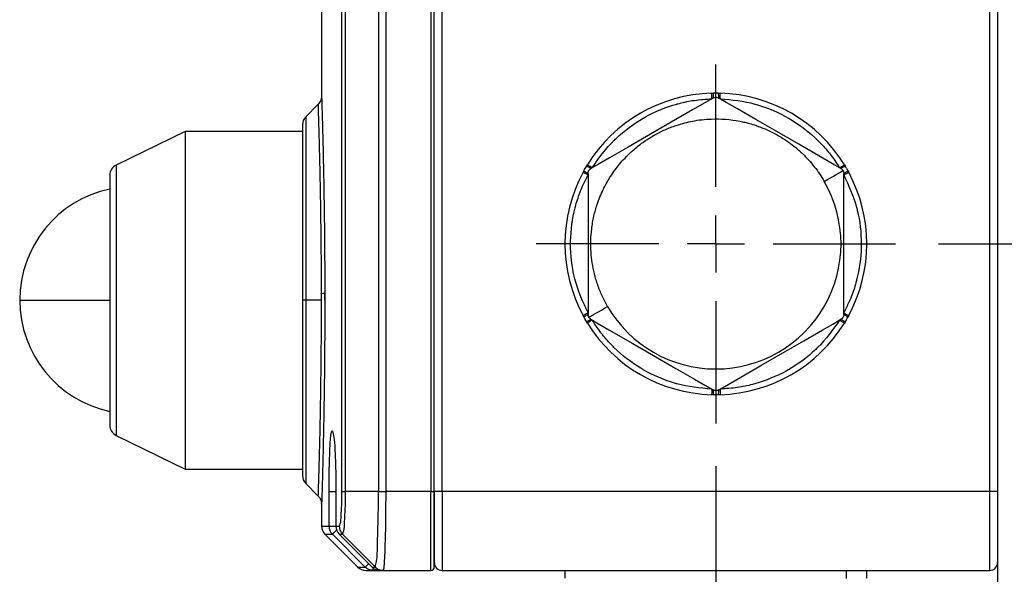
# Model space of a CAD drawing. Header units: millimetres. Extents: x 19 to 819, y 19 to 629.
# Tile 16 of 35: x 394 to 481, y 359 to 408. Entities that reach past the tile are written whole.
import ezdxf

# ---------------------------------------------------------------- set-up
doc = ezdxf.new("R2010")
doc.units = ezdxf.units.MM
doc.header["$LTSCALE"] = 3
doc.linetypes.add('CENTERX2', pattern=[20.32, 12.7, -2.54, 2.54, -2.54])
doc.layers.add('CENTER', color=40, linetype='CENTERX2')
doc.layers.add('DIMENSIONS', color=140, linetype='Continuous', lineweight=25)
doc.styles.add('SLDTEXTSTYLE0', font='TXT', dxfattribs={"width": 0.7})
doc.dimstyles.new('SLDDIMSTYLE1', dxfattribs={"dimtxt": 6.474023, "dimasz": 9.906, "dimexe": 0, "dimexo": 0.0625, "dimgap": 1.618506, "dimtad": 0, "dimtih": 1, "dimtoh": 1, "dimrnd": 1e-09, "dimzin": 4, "dimdsep": 46, "dimtxsty": 'SLDTEXTSTYLE0', "dimsah": 1, "dimcen": 0.09, "dimadec": 0, "dimazin": 1, "dimtfac": 1, "dimtmove": 0, "dimatfit": 0, "dimfxl": 0, "dimfrac": 2, "dimtolj": 1, "dimtzin": 12, "dimarcsym": 0})

# ---------------------------------------------------------------- blocks, each defined once
blk = doc.blocks.new('_D_9')
at = {"layer": 'DIMENSIONS'}
for p, q in [((455.453, 368.762), (455.453, 316.987)), ((480.453, 362.702), (480.453, 316.987)), ((455.453, 326.512), (436.403, 326.512)), ((480.453, 326.512), (498.318, 326.512)), ((507.091, 326.512), (504.917, 326.512)), ((504.917, 326.512), (504.917, 316.222)), ((526.329, 326.512), (528.503, 326.512)), ((528.503, 326.512), (528.503, 316.222)), ((504.917, 316.222), (507.091, 316.222)), ((528.503, 316.222), (526.329, 316.222))]:
    blk.add_line(p, q, dxfattribs=at)
for points in [[(455.453, 326.512), (445.547, 328.036), (445.547, 324.988)], [(480.453, 326.512), (490.359, 324.988), (490.359, 328.036)]]:
    blk.add_solid(points, dxfattribs=at)
at = {"layer": 'DIMENSIONS', "char_height": 6.35, "attachment_point": 1, "style": 'SLDTEXTSTYLE0'}
for s, insert in [('25.0', (507.091, 336.146)), ('0.98', (507.091, 324.408))]:
    blk.add_mtext(s, dxfattribs=dict(at, insert=insert))
blk = doc.blocks.new('_D_10')
at = {"layer": 'DIMENSIONS'}
for p, q in [((516.529, 388.512), (516.529, 407.562)), ((475.203, 388.512), (526.054, 388.512)), ((506.91, 374.918), (504.736, 374.918)), ((504.736, 374.918), (504.736, 364.629)), ((526.148, 374.918), (528.322, 374.918)), ((528.322, 374.918), (528.322, 364.629)), ((504.736, 364.629), (506.91, 364.629)), ((528.322, 364.629), (526.148, 364.629)), ((483.563, 359.512), (526.054, 359.512)), ((516.529, 359.512), (516.529, 340.462))]:
    blk.add_line(p, q, dxfattribs=at)
for points in [[(516.529, 388.512), (518.053, 398.418), (515.005, 398.418)], [(516.529, 359.512), (515.005, 349.606), (518.053, 349.606)]]:
    blk.add_solid(points, dxfattribs=at)
at = {"layer": 'DIMENSIONS', "char_height": 6.35, "attachment_point": 1, "style": 'SLDTEXTSTYLE0'}
for s, insert in [('29.0', (506.91, 384.553)), ('1.14', (506.91, 372.814))]:
    blk.add_mtext(s, dxfattribs=dict(at, insert=insert))
blk = doc.blocks.new('SW_CENTERMARKSYMBOL_4')
at = {"layer": 'CENTER', "color": 0}
for p, q in [((0, 5.08), (0, 15.94)), ((0, 0), (0, 2.54)), ((-5.08, 0), (-15.94, 0)), ((0, 0), (-2.54, 0)), ((0, 0), (0, -2.54)), ((0, 0), (2.54, 0)), ((5.08, 0), (15.94, 0)), ((0, -5.08), (0, -15.94))]:
    blk.add_line(p, q, dxfattribs=at)

msp = doc.modelspace()

# ---------------------------------------------------------------- linework, layer by layer
for p, q in [((422.26, 366.509), (422.26, 462.514)), ((422.578, 366.512), (422.578, 462.512)), ((425.492, 462.512), (425.492, 366.512)), ((426.171, 366.512), (426.171, 462.512)), ((430.153, 462.512), (430.153, 366.512)), ((479.753, 462.512), (479.753, 366.512)), ((480.453, 462.512), (480.453, 366.512)), ((420.453, 428.857), (420.453, 401.574)), ((430.453, 366.512), (430.453, 410.152)), ((431.153, 366.512), (431.153, 409.304)), ((455.073, 401.906), (455.231, 401.91)), ((455.675, 401.91), (455.833, 401.906)), ((420.156, 400.915), (419.046, 399.804)), ((419.046, 399.804), (419.046, 383.512)), ((418.753, 399.097), (418.753, 383.512)), ((408.353, 398.512), (402.215, 395.518)), ((408.353, 398.512), (408.353, 368.512)), ((418.753, 398.512), (408.353, 398.512)), ((402.215, 395.518), (402.215, 371.505)), ((443.961, 395.403), (444.043, 395.538)), ((466.863, 395.538), (466.945, 395.403)), ((467.058, 395.212), (466.945, 395.403)), ((467.058, 395.212), (467.167, 395.019)), ((401.653, 394.619), (401.653, 372.404)), ((443.663, 394.88), (443.739, 395.019)), ((444.103, 394.776), (444.103, 382.247)), ((466.803, 382.247), (466.803, 394.776)), ((467.167, 395.019), (467.243, 394.88)), ((420.444, 383.512), (420.443, 384.12)), ((420.736, 383.512), (420.736, 384.158)), ((393.653, 383.512), (401.653, 383.512)), ((419.046, 383.512), (418.753, 383.512)), ((418.753, 383.512), (418.753, 367.926)), ((420.444, 383.512), (419.046, 383.512)), ((419.046, 383.512), (419.046, 367.219)), ((443.739, 382.004), (443.663, 382.143)), ((443.739, 382.004), (443.848, 381.812)), ((467.243, 382.143), (467.167, 382.004)), ((443.961, 381.62), (443.848, 381.812)), ((444.043, 381.485), (443.961, 381.62)), ((466.945, 381.62), (466.863, 381.485)), ((455.231, 375.113), (455.073, 375.117)), ((455.833, 375.117), (455.675, 375.113)), ((402.215, 371.505), (408.353, 368.512)), ((408.353, 368.512), (418.753, 368.512)), ((419.046, 367.219), (420.148, 366.117)), ((421.118, 363.426), (421.118, 366.512)), ((421.118, 366.512), (421.731, 366.512)), ((421.725, 366.512), (421.725, 363.426)), ((421.728, 366.512), (421.725, 366.512)), ((421.728, 366.512), (421.728, 363.426)), ((425.492, 366.512), (422.578, 366.512)), ((425.492, 366.512), (426.171, 366.512)), ((430.153, 366.512), (426.171, 366.512)), ((430.153, 359.512), (430.153, 366.512)), ((430.153, 366.512), (430.453, 366.512)), ((430.453, 359.812), (430.453, 366.512)), ((431.153, 366.512), (430.453, 366.512)), ((430.453, 366.512), (430.453, 360.212)), ((479.753, 366.512), (431.153, 366.512)), ((431.153, 366.512), (431.153, 359.512)), ((480.453, 366.512), (479.753, 366.512)), ((479.753, 366.512), (479.753, 359.512)), ((480.453, 366.512), (480.453, 360.212)), ((420.453, 365.448), (420.453, 363.426)), ((420.453, 363.426), (421.118, 363.426)), ((420.746, 362.719), (423.66, 359.804)), ((420.746, 362.719), (421.41, 362.719)), ((421.118, 363.426), (421.725, 363.426)), ((424.328, 359.804), (421.41, 362.719)), ((421.725, 363.426), (421.728, 363.426)), ((421.728, 363.426), (422.024, 363.426)), ((422.019, 362.718), (422.02, 362.719)), ((422.02, 362.719), (422.316, 362.719)), ((422.02, 362.719), (424.94, 359.804)), ((422.316, 362.719), (425.222, 359.805)), ((423.66, 359.804), (424.328, 359.804)), ((424.367, 359.512), (425.034, 359.512)), ((424.94, 359.804), (425.222, 359.805)), ((425.034, 359.512), (425.034, 359.709)), ((425.034, 359.512), (425.93, 359.512)), ((425.646, 359.512), (425.26, 359.579)), ((425.646, 359.512), (425.93, 359.512)), ((425.93, 359.512), (430.153, 359.512)), ((431.153, 359.512), (479.753, 359.512)), ((442.053, 359.512), (442.053, 358.812)), ((467.058, 358.795), (467.058, 359.512)), ((468.853, 358.812), (468.853, 359.512))]:
    msp.add_line(p, q)
at = {"flags": 128}
for points in [[(455.203, 401.473), (454.668, 401.164), (453.595, 400.545), (451.471, 399.318), (449.299, 398.064), (447.653, 397.114), (446.008, 396.164), (445.087, 395.632), (444.505, 395.296), (444.353, 395.209)], [(455.088, 401.406), (455.085, 401.504), (455.082, 401.598), (455.08, 401.684), (455.078, 401.76), (455.076, 401.822), (455.074, 401.868), (455.074, 401.897), (455.073, 401.906)], [(466.553, 395.209), (466.018, 395.518), (464.945, 396.137), (462.811, 397.369), (460.649, 398.617), (458.994, 399.573), (457.358, 400.517), (456.437, 401.05), (455.855, 401.385), (455.703, 401.473)], [(455.819, 401.406), (455.821, 401.504), (455.824, 401.598), (455.826, 401.684), (455.829, 401.76), (455.83, 401.822), (455.832, 401.868), (455.832, 401.897), (455.833, 401.906)], [(444.469, 395.275), (444.386, 395.327), (444.306, 395.376), (444.232, 395.421), (444.168, 395.461), (444.115, 395.493), (444.075, 395.518), (444.051, 395.533), (444.043, 395.538)], [(466.438, 395.275), (466.521, 395.327), (466.6, 395.376), (466.674, 395.421), (466.739, 395.461), (466.792, 395.493), (466.831, 395.518), (466.855, 395.533), (466.863, 395.538)], [(444.103, 394.642), (444.017, 394.689), (443.935, 394.733), (443.859, 394.774), (443.792, 394.81), (443.737, 394.84), (443.697, 394.862), (443.672, 394.875), (443.663, 394.88)], [(465.071, 394.064), (465.349, 394.225), (465.621, 394.382), (465.878, 394.53), (466.114, 394.666), (466.322, 394.787), (466.499, 394.889), (466.638, 394.969), (466.736, 395.026)], [(466.803, 394.642), (466.889, 394.689), (466.971, 394.733), (467.047, 394.774), (467.114, 394.81), (467.169, 394.84), (467.209, 394.862), (467.235, 394.875), (467.243, 394.88)], [(444.17, 381.997), (444.268, 382.054), (444.408, 382.134), (444.584, 382.236), (444.793, 382.357), (445.029, 382.493), (445.285, 382.641), (445.557, 382.798), (445.835, 382.959)], [(444.103, 382.381), (444.017, 382.334), (443.935, 382.29), (443.859, 382.249), (443.792, 382.213), (443.737, 382.183), (443.697, 382.161), (443.672, 382.148), (443.663, 382.143)], [(466.803, 382.381), (466.889, 382.334), (466.971, 382.29), (467.047, 382.249), (467.114, 382.213), (467.169, 382.183), (467.209, 382.161), (467.235, 382.148), (467.243, 382.143)], [(444.469, 381.748), (444.386, 381.696), (444.306, 381.647), (444.232, 381.602), (444.168, 381.562), (444.115, 381.53), (444.075, 381.505), (444.051, 381.49), (444.043, 381.485)], [(444.353, 381.814), (444.888, 381.505), (445.961, 380.886), (448.085, 379.66), (450.257, 378.406), (451.903, 377.455), (453.548, 376.506), (454.47, 375.973), (455.051, 375.638), (455.203, 375.55)], [(455.703, 375.55), (456.238, 375.859), (457.311, 376.478), (459.435, 377.705), (461.607, 378.959), (463.253, 379.909), (464.898, 380.859), (465.82, 381.391), (466.401, 381.727), (466.553, 381.814)], [(466.438, 381.748), (466.521, 381.696), (466.6, 381.647), (466.674, 381.602), (466.739, 381.562), (466.792, 381.53), (466.831, 381.505), (466.855, 381.49), (466.863, 381.485)], [(455.088, 375.617), (455.085, 375.519), (455.082, 375.425), (455.08, 375.339), (455.078, 375.263), (455.076, 375.201), (455.074, 375.155), (455.074, 375.126), (455.073, 375.117)], [(455.819, 375.617), (455.821, 375.519), (455.824, 375.425), (455.826, 375.339), (455.829, 375.263), (455.83, 375.201), (455.832, 375.155), (455.832, 375.126), (455.833, 375.117)], [(421.783, 363.092), (421.731, 363.04), (421.625, 362.934), (421.537, 362.846), (421.471, 362.779), (421.428, 362.736), (421.41, 362.719)], [(424.328, 359.804), (424.345, 359.822), (424.388, 359.865), (424.455, 359.932), (424.543, 360.02), (424.627, 360.104)]]:
    msp.add_lwpolyline(points, dxfattribs=at)
for centre, radius, start, end in [((455.453, 388.512), 13.4, 91.62361, 148.37639), ((456.68, 401.597), 1.482, 167.80651, 184.78693), ((454.226, 401.597), 1.482, 355.21307, 12.19349), ((455.453, 388.512), 13.4, 31.62359, 88.3764), ((419.753, 399.097), 1, 134.99971, 180.00013), ((402.653, 394.619), 1, 116.00023, 179.99976), ((443.508, 393.992), 1.481, 55.21036, 72.1964), ((467.398, 393.992), 1.481, 107.80357, 124.78988), ((455.453, 388.512), 13.4, 151.62366, 208.37634), ((444.735, 396.117), 1.482, 227.80906, 244.78497), ((466.172, 396.117), 1.482, 295.21462, 312.19149), ((455.453, 388.512), 13.4, 331.62366, 28.37634), ((403.753, 383.512), 10.1, 102.00054, 179.99997), ((455.453, 388.512), 11.106, 209.99999, 30), ((420.471, 385.557), 1.437, 268.89447, 280.61641), ((403.753, 383.512), 10.1, 180.00003, 257.99946), ((444.734, 380.907), 1.482, 115.21229, 132.19368), ((466.172, 380.907), 1.482, 47.80577, 64.78812), ((443.508, 383.032), 1.482, 287.80791, 304.78532), ((455.453, 388.512), 13.4, 211.62372, 268.37628), ((455.453, 388.512), 13.4, 271.62371, 328.3763), ((467.399, 383.031), 1.482, 235.21443, 252.19212), ((456.68, 375.426), 1.482, 175.21345, 192.19299), ((454.226, 375.426), 1.482, 347.80701, 4.78655), ((402.653, 372.404), 1, 179.99981, 243.99977), ((419.753, 367.926), 1, 179.99987, 225.00029), ((421.453, 363.426), 1, 180.00069, 224.99946), ((422.118, 363.426), 1.001, 179.99496, 224.9601), ((422.725, 363.426), 1, 179.99974, 225.06182), ((422.729, 363.426), 1.001, 179.98978, 224.92365), ((431.153, 360.212), 0.7, 180.0002, 270.00005), ((479.753, 360.212), 0.7, 269.9999, 359.9998), ((424.367, 360.511), 1, 224.99925, 270.00122), ((430.153, 359.812), 0.3, 269.9989, 0.00062)]:
    msp.add_arc(centre, radius, start, end)
for points, knots in [([(420.453, 401.626), (420.439, 401.492), (420.411, 401.226), (420.241, 401.018), (420.156, 400.915)], [0, 0, 0, 0, 0.500128, 1, 1, 1, 1]), ([(420.455, 401.574), (420.457, 401.514), (420.468, 401.156), (420.494, 400.282), (420.537, 398.755), (420.589, 396.641), (420.643, 394.016), (420.691, 390.979), (420.726, 387.642), (420.732, 385.331), (420.736, 384.144)], [0, 0, 0, 0, 0.010294, 0.061649, 0.150578, 0.273127, 0.425639, 0.602323, 0.795846, 1, 1, 1, 1]), ([(444.469, 395.275), (445.074, 396.135), (445.683, 397.002), (446.486, 397.785), (447.263, 398.533), (448.142, 399.187), (449.08, 399.728), (450.02, 400.258), (451.031, 400.672), (452.069, 400.96), (452.575, 401.095), (453.594, 401.313), (454.564, 401.374), (455.088, 401.406)], [0, 0, 0, 0, 0.245941, 0.247767, 0.263764, 0.499752, 0.501957, 0.518441, 0.753569, 0.755685, 0.771636, 0.876788, 1, 1, 1, 1]), ([(455.203, 401.473), (455.237, 401.49), (455.288, 401.515), (455.363, 401.533), (455.418, 401.54), (455.469, 401.541), (455.525, 401.536), (455.605, 401.521), (455.665, 401.492), (455.703, 401.473)], [0, 0, 0, 0, 0.215113, 0.328607, 0.437897, 0.531951, 0.622788, 0.75626, 1, 1, 1, 1]), ([(455.675, 401.91), (455.601, 401.911), (455.453, 401.912), (455.305, 401.911), (455.231, 401.91)], [0, 0, 0, 0, 0.499887, 1, 1, 1, 1]), ([(455.819, 401.406), (456.866, 401.312), (457.921, 401.217), (459.001, 400.914), (460.037, 400.615), (461.043, 400.181), (461.98, 399.639), (462.909, 399.09), (463.773, 398.421), (464.541, 397.667), (464.912, 397.296), (465.61, 396.522), (466.147, 395.712), (466.438, 395.275)], [0, 0, 0, 0, 0.245941, 0.247767, 0.263764, 0.499752, 0.501957, 0.518441, 0.753569, 0.755685, 0.771636, 0.876789, 1, 1, 1, 1]), ([(420.443, 384.12), (420.442, 384.843), (420.438, 386.306), (420.421, 388.512), (420.402, 390.228), (420.385, 391.447), (420.374, 392.174), (420.361, 392.921), (420.346, 393.732), (420.33, 394.54), (420.312, 395.388), (420.292, 396.261), (420.27, 397.141), (420.249, 397.947), (420.23, 398.638), (420.213, 399.217), (420.188, 400.025), (420.185, 400.174), (420.159, 400.945), (420.16, 400.912), (420.16, 400.911)], [0, 0, 0, 0, 0.129064, 0.261306, 0.393779, 0.435611, 0.478964, 0.523535, 0.568975, 0.623819, 0.667813, 0.720433, 0.779912, 0.824873, 0.864619, 0.902185, 0.932084, 0.994373, 0.999769, 1, 1, 1, 1]), ([(445.835, 382.959), (445.75, 383.111), (445.579, 383.417), (445.35, 383.89), (445.176, 384.293), (445.019, 384.7), (444.88, 385.101), (444.755, 385.52), (444.527, 386.402), (444.308, 387.825), (444.356, 389.552), (444.602, 390.962), (444.931, 392.138), (445.393, 393.278), (446.028, 394.432), (446.792, 395.51), (447.525, 396.31), (448.127, 396.864), (448.53, 397.201), (448.97, 397.535), (449.426, 397.846), (449.742, 398.039), (449.916, 398.139), (449.964, 398.166), (450.301, 398.357), (450.951, 398.682), (451.844, 399.029), (452.663, 399.27), (453.426, 399.44), (454.203, 399.557), (455.604, 399.663), (456.893, 399.564), (458.008, 399.322), (458.493, 399.197), (459.095, 399.012), (459.804, 398.741), (460.543, 398.393), (461.24, 398.002), (461.907, 397.561), (462.541, 397.074), (463.136, 396.544), (463.689, 395.977), (464.197, 395.374), (464.663, 394.739), (464.935, 394.289), (465.071, 394.064)], [0, 0, 0, 0, 0.015061, 0.030122, 0.045183, 0.052753, 0.067722, 0.08165, 0.090378, 0.146112, 0.204783, 0.238155, 0.269042, 0.309698, 0.343601, 0.382154, 0.423149, 0.43665, 0.452483, 0.468316, 0.484149, 0.499981, 0.500147, 0.501391, 0.504787, 0.533416, 0.56386, 0.587041, 0.606833, 0.631052, 0.654542, 0.727648, 0.740965, 0.752702, 0.770747, 0.795098, 0.818005, 0.840912, 0.863819, 0.886726, 0.909633, 0.932278, 0.954812, 0.977406, 1, 1, 1, 1]), ([(443.739, 395.019), (443.775, 395.083), (443.848, 395.212), (443.923, 395.339), (443.961, 395.403)], [0, 0, 0, 0, 0.500013, 1, 1, 1, 1]), ([(444.103, 394.776), (444.105, 394.813), (444.109, 394.871), (444.131, 394.944), (444.153, 394.995), (444.178, 395.04), (444.209, 395.086), (444.263, 395.148), (444.318, 395.185), (444.353, 395.209)], [0, 0, 0, 0, 0.2151126, 0.3286099, 0.4378982, 0.5319553, 0.62279, 0.7562632, 1, 1, 1, 1]), ([(466.553, 395.209), (466.584, 395.188), (466.633, 395.156), (466.685, 395.1), (466.715, 395.06), (466.731, 395.035), (466.736, 395.026)], [0, 0, 0, 0, 0.430124, 0.663325, 0.87833, 1, 1, 1, 1]), ([(444.103, 382.381), (443.661, 383.335), (443.216, 384.296), (442.938, 385.382), (442.679, 386.43), (442.552, 387.518), (442.553, 388.6), (442.564, 389.679), (442.711, 390.762), (442.98, 391.805), (443.116, 392.311), (443.437, 393.302), (443.87, 394.173), (444.103, 394.642)], [0, 0, 0, 0, 0.245941, 0.247767, 0.263764, 0.499753, 0.501957, 0.518441, 0.753569, 0.755685, 0.771636, 0.876789, 1, 1, 1, 1]), ([(466.736, 395.026), (466.745, 395.008), (466.765, 394.971), (466.795, 394.888), (466.8, 394.82), (466.803, 394.776)], [0, 0, 0, 0, 0.225914, 0.489114, 1, 1, 1, 1]), ([(466.803, 394.642), (467.245, 393.688), (467.69, 392.727), (467.968, 391.641), (468.227, 390.593), (468.354, 389.505), (468.353, 388.423), (468.342, 387.344), (468.195, 386.261), (467.926, 385.218), (467.79, 384.712), (467.469, 383.721), (467.036, 382.85), (466.803, 382.381)], [0, 0, 0, 0, 0.245941, 0.247767, 0.263764, 0.499752, 0.501957, 0.518441, 0.753569, 0.755685, 0.771636, 0.876788, 1, 1, 1, 1]), ([(420.736, 384.144), (420.735, 382.951), (420.733, 380.612), (420.705, 377.202), (420.662, 374.064), (420.608, 371.243), (420.557, 369.046), (420.502, 367.034), (420.485, 366.427), (420.449, 365.25), (420.454, 365.434), (420.455, 365.448)], [0, 0, 0, 0, 0.190668, 0.37375, 0.544164, 0.694142, 0.818316, 0.912603, 0.972947, 0.997895, 1, 1, 1, 1]), ([(420.161, 366.13), (420.161, 366.121), (420.158, 366.05), (420.173, 366.494), (420.181, 366.749), (420.2, 367.355), (420.214, 367.828), (420.224, 368.203), (420.237, 368.634), (420.252, 369.204), (420.276, 370.084), (420.303, 371.224), (420.329, 372.431), (420.35, 373.509), (420.369, 374.564), (420.387, 375.683), (420.412, 377.591), (420.437, 380.197), (420.442, 382.411), (420.444, 383.512)], [0, 0, 0, 0, 0.001305, 0.010891, 0.036845, 0.080991, 0.099169, 0.120442, 0.145129, 0.173546, 0.21844, 0.296685, 0.369775, 0.426379, 0.482176, 0.55145, 0.618885, 0.810648, 1, 1, 1, 1]), ([(444.17, 381.997), (444.161, 382.015), (444.141, 382.052), (444.112, 382.135), (444.106, 382.203), (444.103, 382.247)], [0, 0, 0, 0, 0.225896, 0.489128, 1, 1, 1, 1]), ([(444.353, 381.814), (444.322, 381.835), (444.273, 381.867), (444.221, 381.923), (444.191, 381.963), (444.176, 381.988), (444.17, 381.997)], [0, 0, 0, 0, 0.430135, 0.663331, 0.878309, 1, 1, 1, 1]), ([(466.803, 382.247), (466.801, 382.21), (466.797, 382.152), (466.775, 382.079), (466.753, 382.028), (466.728, 381.983), (466.697, 381.937), (466.643, 381.875), (466.588, 381.838), (466.553, 381.814)], [0, 0, 0, 0, 0.215114, 0.328611, 0.437902, 0.531947, 0.622781, 0.756253, 1, 1, 1, 1]), ([(466.945, 381.62), (466.983, 381.684), (467.059, 381.811), (467.131, 381.94), (467.167, 382.004)], [0, 0, 0, 0, 0.500002, 1, 1, 1, 1]), ([(455.088, 375.617), (454.04, 375.711), (452.985, 375.806), (451.906, 376.109), (450.869, 376.408), (449.863, 376.842), (448.926, 377.384), (447.997, 377.933), (447.133, 378.602), (446.365, 379.356), (445.994, 379.727), (445.296, 380.501), (444.759, 381.311), (444.469, 381.748)], [0, 0, 0, 0, 0.245941, 0.247767, 0.263764, 0.499752, 0.501957, 0.518441, 0.753569, 0.755685, 0.771636, 0.876788, 1, 1, 1, 1]), ([(466.438, 381.748), (465.832, 380.888), (465.223, 380.022), (464.42, 379.238), (463.643, 378.49), (462.764, 377.836), (461.826, 377.295), (460.886, 376.765), (459.875, 376.351), (458.837, 376.063), (458.332, 375.927), (457.312, 375.71), (456.342, 375.649), (455.819, 375.617)], [0, 0, 0, 0, 0.245941, 0.247767, 0.263764, 0.499752, 0.501957, 0.518441, 0.753569, 0.755685, 0.771636, 0.876788, 1, 1, 1, 1]), ([(455.703, 375.55), (455.669, 375.533), (455.618, 375.508), (455.543, 375.49), (455.488, 375.483), (455.437, 375.482), (455.382, 375.487), (455.301, 375.502), (455.241, 375.531), (455.203, 375.55)], [0, 0, 0, 0, 0.2151168, 0.3286135, 0.4378983, 0.5319518, 0.6227885, 0.7562568, 1, 1, 1, 1]), ([(455.675, 375.113), (455.601, 375.112), (455.453, 375.111), (455.305, 375.112), (455.231, 375.113)], [0, 0, 0, 0, 0.500113, 1, 1, 1, 1]), ([(421.118, 366.512), (421.118, 367.19), (421.119, 368.443), (421.203, 370.235), (421.203, 371.086), (421.396, 372.131), (421.607, 371.089), (421.62, 370.237), (421.723, 368.444), (421.726, 367.191), (421.728, 366.512)], [0, 0, 0, 0, 0.190936, 0.35254, 0.460568, 0.499803, 0.539059, 0.647189, 0.80892, 1, 1, 1, 1]), ([(422.024, 363.426), (422.056, 363.501), (422.175, 363.782), (422.185, 364.433), (422.242, 365.176), (422.257, 365.908), (422.259, 366.306), (422.26, 366.509)], [0, 0, 0, 0, 0.078761, 0.293079, 0.616105, 0.803466, 1, 1, 1, 1]), ([(422.26, 366.509), (422.27, 366.509), (422.303, 366.51), (422.367, 366.51), (422.463, 366.511), (422.537, 366.511), (422.578, 366.512)], [0, 0, 0, 0, 0.09985, 0.305124, 0.608687, 1, 1, 1, 1]), ([(422.316, 362.719), (422.352, 362.815), (422.483, 363.169), (422.495, 363.967), (422.559, 364.88), (422.574, 365.776), (422.577, 366.262), (422.578, 366.512)], [0, 0, 0, 0, 0.080542, 0.295888, 0.617566, 0.803753, 1, 1, 1, 1]), ([(425.222, 359.805), (425.261, 359.974), (425.406, 360.618), (425.4, 362.011), (425.495, 364.072), (425.493, 365.654), (425.492, 366.512)], [0, 0, 0, 0, 0.077311, 0.294178, 0.617451, 1, 1, 1, 1]), ([(425.93, 359.512), (425.946, 359.556), (426.01, 359.726), (426.022, 360.083), (426.072, 360.719), (426.101, 361.632), (426.135, 362.723), (426.157, 363.867), (426.167, 365.111), (426.17, 366.005), (426.171, 366.512)], [0, 0, 0, 0, 0.020363, 0.077346, 0.150548, 0.294272, 0.467544, 0.617787, 0.78335, 1, 1, 1, 1]), ([(420.16, 366.104), (420.244, 366.001), (420.412, 365.794), (420.439, 365.53), (420.453, 365.397)], [0, 0, 0, 0, 0.500002, 1, 1, 1, 1]), ([(422.024, 363.426), (422.029, 363.348), (422.04, 363.2), (422.127, 362.95), (422.244, 362.807), (422.316, 362.719)], [0, 0, 0, 0, 0.299088, 0.56575, 1, 1, 1, 1]), ([(425.034, 359.512), (424.969, 359.515), (424.838, 359.523), (424.65, 359.582), (424.474, 359.673), (424.377, 359.761), (424.328, 359.804)], [0, 0, 0, 0, 0.249952, 0.499923, 0.749935, 1, 1, 1, 1]), ([(424.94, 359.804), (424.996, 359.751), (425.091, 359.659), (425.21, 359.602), (425.26, 359.579)], [0, 0, 0, 0, 0.582795, 1, 1, 1, 1]), ([(425.222, 359.805), (425.271, 359.761), (425.369, 359.674), (425.545, 359.583), (425.733, 359.523), (425.864, 359.515), (425.93, 359.512)], [0, 0, 0, 0, 0.250054, 0.500072, 0.750048, 1, 1, 1, 1])]:
    msp.add_open_spline(points, degree=3, knots=knots)

# ---------------------------------------------------------------- block references
at = {"layer": 'CENTER'}
msp.add_blockref('SW_CENTERMARKSYMBOL_4', (455.453, 388.512), dxfattribs=at)

# ---------------------------------------------------------------- dimensions: what is measured, and where the dimension line sits
at = {"layer": 'DIMENSIONS'}
dim = msp.add_linear_dim(base=(516.529, 388.512), p1=(479.753, 359.512), p2=(471.393, 388.512), angle=90, dimstyle='SLDDIMSTYLE1', dxfattribs=at)
dim.commit()
dim.dimension.update_dxf_attribs({"geometry": '_D_10', "text_midpoint": (516.529, 374.918), "dimtype": 160})
dim = msp.add_linear_dim(base=(480.453, 326.512), p1=(455.453, 372.572), p2=(480.453, 366.512), dimstyle='SLDDIMSTYLE1', dxfattribs=at)
dim.commit()
dim.dimension.update_dxf_attribs({"geometry": '_D_9', "text_midpoint": (516.71, 326.512), "dimtype": 160})

doc.saveas('drawing.dxf')
